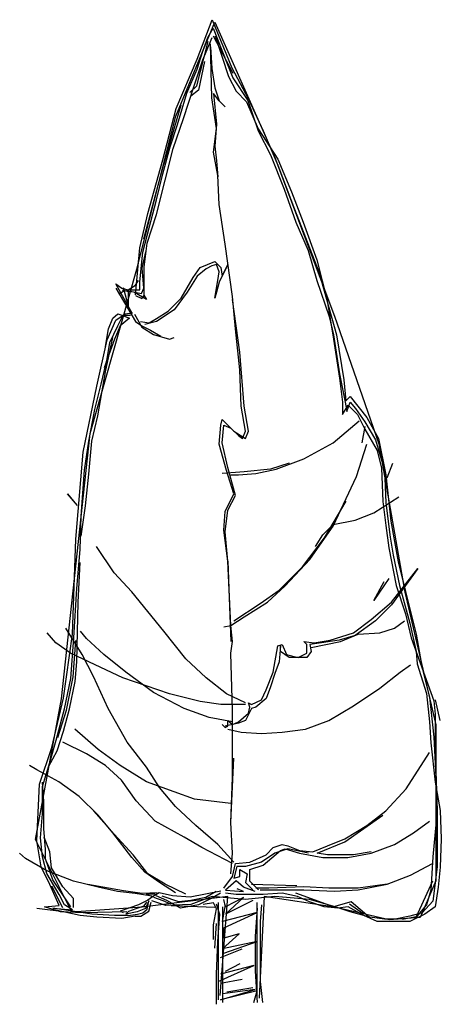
# Model space of a CAD drawing. Extents: x 30.5 to 35.7, y 31.5 to 43.5.
import ezdxf

# ---------------------------------------------------------------- set-up
doc = ezdxf.new("R2010")
doc.units = 0
doc.header["$LTSCALE"] = 40
doc.header["$MEASUREMENT"] = 0
doc.layers.get('0').update_dxf_attribs({"linetype": 'CONTINUOUS'})
doc.layers.add('TR_OUT', color=7, linetype='CONTINUOUS')

msp = doc.modelspace()

# ---------------------------------------------------------------- linework, layer by layer
for p, q in [((32.675, 43.032), (32.856, 43.514)), ((32.856, 43.514), (33.097, 42.926)), ((32.803, 43.296), (32.871, 43.409)), ((32.871, 43.409), (33.037, 42.987)), ((32.871, 43.318), (33.112, 42.859)), ((32.893, 43.318), (33.059, 42.821)), ((32.671, 42.708), (32.81, 43.249)), ((32.743, 43.024), (32.856, 43.296)), ((32.743, 43.13), (32.803, 43.296)), ((32.855, 42.559), (32.839, 43.218)), ((32.675, 42.911), (32.743, 43.13)), ((32.839, 43.182), (32.855, 42.916)), ((32.419, 42.429), (32.675, 43.032)), ((32.637, 42.708), (32.743, 43.024)), ((32.765, 43.002), (32.69, 42.655)), ((33.037, 42.987), (33.112, 42.806)), ((32.547, 42.617), (32.675, 42.911)), ((32.855, 42.916), (32.891, 42.683)), ((33.097, 42.926), (33.3, 42.542)), ((32.509, 42.308), (32.637, 42.708)), ((32.586, 42.624), (32.671, 42.708)), ((33.059, 42.821), (33.15, 42.64)), ((33.112, 42.806), (33.293, 42.527)), ((32.434, 42.233), (32.547, 42.617)), ((32.69, 42.655), (32.599, 42.58)), ((32.873, 42.611), (32.909, 42.236)), ((32.945, 42.523), (32.873, 42.611)), ((32.891, 42.683), (32.945, 42.523)), ((33.15, 42.64), (33.278, 42.512)), ((32.258, 41.721), (32.48, 42.474)), ((32.909, 42.184), (32.855, 42.559)), ((33.017, 42.451), (32.945, 42.523)), ((32.945, 42.523), (33.017, 42.451)), ((33.278, 42.512), (33.421, 42.18)), ((33.293, 42.527), (33.421, 42.158)), ((33.3, 42.542), (33.481, 42.158)), ((32.253, 41.803), (32.419, 42.429)), ((32.343, 41.962), (32.434, 42.233)), ((32.381, 41.939), (32.509, 42.308)), ((32.909, 42.236), (32.891, 41.969)), ((32.873, 41.897), (32.909, 42.184)), ((33.421, 42.18), (33.662, 41.811)), ((33.421, 42.158), (33.572, 41.864)), ((33.481, 42.158), (33.662, 41.736)), ((32.253, 41.63), (32.343, 41.962)), ((32.283, 41.555), (32.381, 41.939)), ((32.927, 41.612), (32.873, 41.897)), ((32.891, 41.969), (32.909, 41.791)), ((33.572, 41.864), (33.737, 41.442)), ((32.072, 41.148), (32.253, 41.803)), ((32.909, 41.791), (32.927, 41.594)), ((33.662, 41.811), (33.828, 41.411)), ((32.024, 40.839), (32.258, 41.721)), ((32.177, 41.313), (32.253, 41.63)), ((33.662, 41.736), (33.866, 41.2)), ((32.177, 41.133), (32.283, 41.555)), ((32.945, 41.255), (32.927, 41.612)), ((33.737, 41.442), (33.881, 41.042)), ((33.828, 41.411), (33.971, 41.042)), ((32.064, 40.876), (32.177, 41.313)), ((31.974, 40.726), (32.072, 41.148)), ((33.017, 40.772), (32.945, 41.255)), ((33.866, 41.2), (34.16, 40.432)), ((32.064, 40.786), (32.177, 41.133)), ((33.881, 41.042), (34.031, 40.695)), ((33.971, 41.042), (34.137, 40.582)), ((32.012, 40.673), (32.064, 40.876)), ((32.027, 40.492), (32.064, 40.786)), ((31.921, 40.153), (31.974, 40.726)), ((31.974, 40.311), (32.012, 40.673)), ((32.002, 40.479), (32.046, 40.68)), ((33.105, 40.131), (33.017, 40.772)), ((34.031, 40.695), (34.137, 40.326)), ((32.713, 40.488), (32.891, 40.56)), ((32.891, 40.56), (32.963, 40.488)), ((34.137, 40.582), (34.265, 40.085)), ((32.024, 40.233), (32.002, 40.479)), ((32.027, 40.251), (32.027, 40.492)), ((32.624, 40.363), (32.713, 40.488)), ((32.785, 40.47), (32.676, 40.381)), ((32.855, 40.506), (32.785, 40.47)), ((32.909, 40.524), (32.855, 40.506)), ((32.945, 40.434), (32.909, 40.524)), ((32.927, 40.327), (32.945, 40.434)), ((33.051, 40.524), (32.945, 40.309)), ((32.963, 40.488), (32.981, 40.381)), ((32.981, 40.381), (33.051, 40.524)), ((34.16, 40.432), (34.378, 39.663)), ((31.921, 40.273), (31.959, 40.326)), ((31.974, 40.213), (31.974, 40.311)), ((32.48, 40.113), (32.624, 40.363)), ((32.676, 40.381), (32.552, 40.185)), ((32.891, 40.113), (32.927, 40.327)), ((32.945, 40.309), (32.909, 40.185)), ((34.137, 40.326), (34.288, 39.889)), ((31.68, 40.288), (31.755, 40.236)), ((31.883, 39.919), (31.68, 40.288)), ((31.68, 40.236), (31.921, 39.829)), ((31.718, 40.16), (31.77, 40.198)), ((31.755, 40.236), (31.831, 40.213)), ((31.759, 40.212), (31.833, 40.192)), ((31.77, 40.244), (31.833, 40.001)), ((31.77, 40.198), (31.846, 40.213)), ((31.831, 40.213), (31.921, 40.273)), ((31.833, 40.001), (31.833, 40.201)), ((31.833, 40.192), (31.876, 40.192)), ((31.846, 40.213), (31.921, 40.213)), ((31.876, 40.192), (31.992, 40.17)), ((32.056, 40.096), (31.907, 40.181)), ((31.921, 40.213), (31.974, 40.213)), ((31.992, 40.17), (32.024, 40.233)), ((32.027, 40.145), (32.027, 40.251)), ((32.552, 40.185), (32.392, 39.97)), ((32.909, 40.185), (32.891, 40.113)), ((31.921, 40.145), (31.996, 40.108)), ((31.996, 40.108), (32.027, 40.145)), ((32.024, 40.149), (32.056, 40.096)), ((32.32, 39.952), (32.48, 40.113)), ((33.142, 39.738), (33.105, 40.131)), ((33.196, 39.453), (33.105, 40.095)), ((34.265, 40.085), (34.34, 39.61)), ((32.392, 39.97), (32.177, 39.828)), ((32.177, 39.862), (32.32, 39.952)), ((31.574, 39.603), (31.68, 39.844)), ((31.589, 39.738), (31.642, 39.866)), ((31.642, 39.866), (31.703, 39.919)), ((31.68, 39.844), (31.793, 39.919)), ((31.703, 39.919), (31.755, 39.904)), ((31.703, 39.776), (31.77, 39.904)), ((31.846, 39.866), (31.733, 39.776)), ((31.755, 39.904), (31.846, 39.866)), ((31.77, 39.904), (31.861, 39.904)), ((31.793, 39.919), (31.883, 39.934)), ((31.91, 39.916), (31.999, 39.756)), ((31.921, 39.829), (31.996, 39.776)), ((31.981, 39.828), (32.089, 39.81)), ((32.177, 39.828), (32.035, 39.792)), ((32.089, 39.81), (32.177, 39.862)), ((34.288, 39.889), (34.34, 39.663)), ((31.552, 39.52), (31.589, 39.738)), ((31.605, 39.572), (31.703, 39.776)), ((31.733, 39.776), (31.665, 39.61)), ((31.996, 39.776), (32.102, 39.723)), ((31.999, 39.756), (32.141, 39.667)), ((32.102, 39.723), (32.23, 39.648)), ((33.196, 39.238), (33.142, 39.738)), ((31.446, 39.037), (31.574, 39.603)), ((31.665, 39.61), (31.537, 39.263)), ((31.552, 39.211), (31.642, 39.633)), ((32.141, 39.667), (32.338, 39.613)), ((32.338, 39.613), (32.392, 39.631)), ((34.34, 39.663), (34.416, 39.188)), ((34.34, 39.61), (34.416, 39.135)), ((34.378, 39.663), (34.469, 39.113)), ((31.574, 39.369), (31.605, 39.572)), ((31.499, 39.06), (31.574, 39.369)), ((33.248, 38.791), (33.196, 39.453)), ((33.212, 38.791), (33.196, 39.238)), ((31.461, 38.676), (31.552, 39.211)), ((34.416, 39.188), (34.484, 38.841)), ((34.416, 39.135), (34.453, 38.841)), ((34.469, 39.113), (34.491, 38.856)), ((31.28, 38.231), (31.446, 39.037)), ((31.424, 38.751), (31.499, 39.06)), ((34.491, 38.856), (34.544, 38.909)), ((34.544, 38.909), (34.747, 38.653)), ((31.348, 38.367), (31.424, 38.751)), ((33.266, 38.489), (33.212, 38.791)), ((33.302, 38.489), (33.248, 38.791)), ((34.453, 38.841), (34.453, 38.691)), ((34.453, 38.691), (34.521, 38.804)), ((34.484, 38.841), (34.506, 38.728)), ((34.506, 38.728), (34.544, 38.841)), ((34.521, 38.804), (34.634, 38.691)), ((34.544, 38.841), (34.612, 38.766)), ((34.612, 38.766), (34.725, 38.6)), ((31.386, 38.367), (31.461, 38.676)), ((32.963, 38.561), (32.981, 38.631)), ((32.981, 38.631), (33.123, 38.489)), ((34.634, 38.691), (34.725, 38.51)), ((34.747, 38.653), (34.891, 38.397)), ((32.945, 38.328), (32.963, 38.561)), ((32.981, 38.346), (32.999, 38.561)), ((32.999, 38.561), (33.087, 38.525)), ((33.087, 38.525), (33.178, 38.435)), ((34.337, 38.346), (34.551, 38.525)), ((34.551, 38.525), (34.657, 38.613)), ((34.693, 38.346), (34.729, 38.543)), ((34.725, 38.6), (34.853, 38.382)), ((34.725, 38.51), (34.876, 38.253)), ((33.123, 38.489), (33.266, 38.398)), ((33.178, 38.435), (33.23, 38.398)), ((33.23, 38.398), (33.266, 38.489)), ((33.266, 38.398), (33.302, 38.489)), ((34.853, 38.382), (34.966, 38.012)), ((34.891, 38.397), (34.981, 37.952)), ((31.296, 38.012), (31.348, 38.367)), ((31.348, 37.96), (31.386, 38.367)), ((33.033, 38.007), (32.945, 38.328)), ((33.051, 38.042), (32.981, 38.346)), ((33.98, 38.15), (34.337, 38.346)), ((34.623, 37.935), (34.748, 38.328)), ((34.876, 38.253), (34.928, 38.035)), ((31.19, 37.168), (31.28, 38.231)), ((33.641, 38.025), (33.98, 38.15)), ((31.258, 37.447), (31.296, 38.012)), ((33.142, 37.703), (33.051, 38.042)), ((33.569, 38.025), (33.248, 37.989)), ((33.39, 37.971), (33.641, 38.025)), ((33.801, 38.096), (33.569, 38.025)), ((34.928, 38.035), (34.943, 37.628)), ((34.966, 38.012), (34.981, 37.613)), ((34.998, 37.917), (35.068, 38.096)), ((31.311, 37.575), (31.348, 37.96)), ((33.248, 37.989), (32.981, 37.971)), ((33.123, 37.721), (33.033, 38.007)), ((33.087, 37.953), (33.178, 37.953)), ((33.178, 37.953), (33.39, 37.971)), ((34.337, 37.328), (34.623, 37.935)), ((34.981, 37.952), (35.041, 37.387)), ((31.088, 37.721), (31.161, 37.632)), ((31.213, 37.578), (31.088, 37.721)), ((33.017, 37.506), (33.123, 37.721)), ((33.051, 37.524), (33.142, 37.703)), ((34.836, 37.488), (35.14, 37.685)), ((31.258, 37.206), (31.311, 37.575)), ((34.23, 37.185), (34.497, 37.632)), ((34.943, 37.628), (34.981, 37.334)), ((34.981, 37.613), (35.034, 37.191)), ((31.243, 37.04), (31.258, 37.447)), ((32.999, 37.276), (33.017, 37.506)), ((33.017, 37.257), (33.051, 37.524)), ((34.605, 37.4), (34.836, 37.488)), ((34.052, 36.919), (34.337, 37.328)), ((34.212, 37.221), (34.337, 37.346)), ((34.337, 37.346), (34.605, 37.4)), ((34.981, 37.334), (35.019, 37.063)), ((35.041, 37.387), (35.132, 36.889)), ((33.051, 36.901), (32.999, 37.276)), ((33.051, 36.901), (33.017, 37.257)), ((33.962, 36.828), (34.23, 37.185)), ((34.122, 37.079), (34.212, 37.221)), ((35.034, 37.191), (35.071, 36.972)), ((31.152, 36.007), (31.19, 37.168)), ((31.66, 36.756), (31.445, 37.079)), ((35.019, 37.063), (35.109, 36.603)), ((31.205, 36.565), (31.243, 37.04)), ((35.071, 36.972), (35.147, 36.603)), ((31.22, 36.399), (31.243, 36.882)), ((33.051, 36.901), (33.069, 36.347)), ((33.087, 36.115), (33.051, 36.901)), ((33.677, 36.544), (33.962, 36.828)), ((33.749, 36.596), (34.052, 36.919)), ((35.373, 36.81), (35.05, 36.365)), ((35.05, 36.399), (35.373, 36.81)), ((35.132, 36.889), (35.222, 36.528)), ((31.874, 36.526), (31.66, 36.756)), ((33.534, 36.399), (33.749, 36.596)), ((35.016, 36.686), (34.836, 36.418)), ((34.836, 36.418), (34.962, 36.65)), ((35.109, 36.603), (35.222, 36.256)), ((35.147, 36.603), (35.275, 36.143)), ((31.167, 35.962), (31.205, 36.565)), ((32.267, 36.043), (31.874, 36.526)), ((33.444, 36.383), (33.677, 36.544)), ((35.222, 36.528), (35.35, 36.007)), ((31.205, 35.668), (31.22, 36.399)), ((33.069, 36.347), (33.087, 35.918)), ((33.123, 36.169), (33.444, 36.383)), ((33.248, 36.221), (33.534, 36.399)), ((34.802, 36.187), (35.05, 36.399)), ((35.05, 36.365), (34.854, 36.169)), ((33.087, 36.115), (33.248, 36.221)), ((35.222, 36.256), (35.29, 35.962)), ((32.999, 36.097), (33.087, 36.115)), ((33.105, 35.918), (33.087, 36.115)), ((34.587, 36.025), (34.802, 36.187)), ((34.854, 36.169), (34.605, 35.99)), ((35.086, 36.079), (35.211, 36.169)), ((35.275, 36.143), (35.35, 35.796)), ((30.946, 35.9), (30.84, 36.025)), ((31.039, 35.224), (31.152, 36.007)), ((31.267, 35.758), (31.07, 36.079)), ((31.321, 35.954), (31.249, 36.043)), ((32.534, 35.704), (32.267, 36.043)), ((34.3, 35.936), (34.587, 36.025)), ((34.605, 35.99), (34.409, 35.936)), ((34.427, 35.918), (34.641, 36.008)), ((34.641, 36.008), (34.908, 36.025)), ((34.908, 36.025), (35.086, 36.079)), ((35.35, 36.007), (35.426, 35.593)), ((31.125, 35.776), (30.946, 35.9)), ((31.13, 35.465), (31.167, 35.962)), ((31.16, 35.484), (31.19, 35.928)), ((31.535, 35.758), (31.321, 35.954)), ((33.087, 35.776), (33.105, 35.918)), ((33.605, 35.543), (33.659, 35.864)), ((33.659, 35.864), (33.713, 35.882)), ((33.695, 35.864), (33.677, 35.668)), ((33.695, 35.794), (33.695, 35.864)), ((33.713, 35.882), (33.765, 35.758)), ((33.98, 35.918), (34.106, 35.9)), ((34.016, 35.882), (33.98, 35.918)), ((34.016, 35.776), (34.016, 35.882)), ((34.194, 35.9), (34.052, 35.882)), ((34.052, 35.882), (34.07, 35.794)), ((34.07, 35.846), (34.427, 35.918)), ((34.106, 35.9), (34.3, 35.936)), ((34.409, 35.936), (34.194, 35.9)), ((35.29, 35.962), (35.569, 35.193)), ((31.427, 35.633), (31.125, 35.776)), ((31.409, 35.489), (31.267, 35.758)), ((31.802, 35.543), (31.535, 35.758)), ((33.105, 35.08), (33.087, 35.776)), ((33.801, 35.722), (33.695, 35.794)), ((33.765, 35.758), (33.909, 35.722)), ((33.909, 35.722), (34.016, 35.776)), ((34.07, 35.794), (34.016, 35.722)), ((35.35, 35.796), (35.365, 35.646)), ((31.182, 35.427), (31.205, 35.668)), ((31.766, 35.473), (31.427, 35.633)), ((32.785, 35.473), (32.534, 35.704)), ((33.677, 35.668), (33.623, 35.525)), ((33.944, 35.722), (33.801, 35.722)), ((34.016, 35.722), (33.944, 35.722)), ((35.158, 35.543), (35.283, 35.633)), ((35.365, 35.646), (35.478, 35.284)), ((31.588, 35.098), (31.409, 35.489)), ((32.141, 35.293), (31.802, 35.543)), ((33.516, 35.329), (33.605, 35.543)), ((33.623, 35.525), (33.569, 35.365)), ((34.908, 35.347), (35.158, 35.543)), ((35.426, 35.593), (35.516, 35.239)), ((31.054, 35.096), (31.13, 35.465)), ((31.077, 35.077), (31.16, 35.484)), ((31.115, 35.096), (31.182, 35.427)), ((32.338, 35.277), (31.766, 35.473)), ((33.033, 35.277), (32.785, 35.473)), ((32.516, 35.098), (32.141, 35.293)), ((32.713, 35.186), (32.338, 35.277)), ((33.266, 35.168), (33.033, 35.277)), ((33.462, 35.204), (33.516, 35.329)), ((33.569, 35.365), (33.516, 35.222)), ((34.587, 35.132), (34.908, 35.347)), ((35.478, 35.284), (35.516, 34.937)), ((30.896, 34.621), (31.039, 35.224)), ((32.963, 35.15), (32.713, 35.186)), ((33.266, 35.15), (32.963, 35.15)), ((33.302, 35.168), (33.338, 35.15)), ((33.32, 35.114), (33.302, 35.168)), ((33.338, 35.15), (33.462, 35.204)), ((33.516, 35.222), (33.39, 35.114)), ((34.284, 34.954), (34.587, 35.132)), ((35.516, 35.239), (35.569, 34.749)), ((35.569, 35.193), (35.584, 35.028)), ((35.586, 35.204), (35.64, 34.954)), ((30.949, 34.711), (31.054, 35.096)), ((30.971, 34.745), (31.077, 35.077)), ((31.039, 34.824), (31.115, 35.096)), ((31.82, 34.687), (31.588, 35.098)), ((32.821, 34.99), (32.516, 35.098)), ((33.105, 34.258), (33.105, 35.08)), ((33.178, 34.936), (33.302, 35.044)), ((33.338, 35.098), (33.266, 34.954)), ((33.302, 35.044), (33.32, 35.114)), ((33.39, 35.114), (33.338, 35.098)), ((35.584, 35.028), (35.584, 34.568)), ((33.105, 34.936), (32.821, 34.99)), ((32.981, 34.902), (33.017, 34.866)), ((33.178, 34.92), (33.017, 34.884)), ((33.051, 34.954), (33.105, 34.902)), ((33.051, 34.884), (33.051, 34.954)), ((33.105, 34.902), (33.178, 34.936)), ((33.266, 34.954), (33.178, 34.92)), ((33.998, 34.848), (34.284, 34.954)), ((35.516, 34.937), (35.531, 34.681)), ((30.964, 34.583), (31.039, 34.824)), ((31.463, 34.597), (31.179, 34.848)), ((33.017, 34.866), (33.051, 34.884)), ((33.051, 34.848), (33.212, 34.811)), ((33.212, 34.811), (33.462, 34.793)), ((33.462, 34.793), (33.713, 34.811)), ((33.713, 34.811), (33.998, 34.848)), ((30.873, 34.44), (30.949, 34.711)), ((31.321, 34.545), (31.034, 34.687)), ((32.053, 34.382), (31.82, 34.687)), ((35.531, 34.681), (35.584, 34.199)), ((35.569, 34.749), (35.592, 34.266)), ((30.745, 34.176), (30.896, 34.621)), ((30.858, 34.387), (30.964, 34.583)), ((31.554, 34.401), (31.321, 34.545)), ((31.732, 34.401), (31.463, 34.597)), ((35.229, 34.116), (35.515, 34.563)), ((35.584, 34.568), (35.607, 33.852)), ((30.783, 34.146), (30.873, 34.44)), ((33.087, 33.705), (33.123, 34.491)), ((30.714, 34.348), (30.625, 34.401)), ((30.982, 34.204), (30.714, 34.348)), ((31.75, 34.222), (31.554, 34.401)), ((32.053, 34.204), (31.732, 34.401)), ((32.213, 34.134), (32.053, 34.382)), ((30.715, 33.483), (30.745, 34.176)), ((30.798, 33.965), (30.783, 34.199)), ((31.231, 34.026), (30.982, 34.204)), ((31.928, 33.973), (31.75, 34.222)), ((32.392, 34.08), (32.053, 34.204)), ((33.087, 33.705), (33.105, 34.258)), ((35.584, 34.199), (35.644, 33.852)), ((35.592, 34.266), (35.607, 33.792)), ((30.783, 33.814), (30.783, 34.146)), ((32.41, 33.901), (32.213, 34.134)), ((32.642, 33.991), (32.392, 34.08)), ((34.98, 33.847), (35.229, 34.116)), ((30.798, 33.633), (30.798, 33.965)), ((31.463, 33.795), (31.231, 34.026)), ((32.159, 33.723), (31.928, 33.973)), ((33.087, 33.937), (32.642, 33.991)), ((30.76, 33.52), (30.783, 33.814)), ((31.66, 33.562), (31.409, 33.847)), ((32.66, 33.669), (32.41, 33.901)), ((34.748, 33.669), (34.98, 33.847)), ((35.607, 33.852), (35.554, 33.287)), ((35.644, 33.852), (35.659, 33.505)), ((31.642, 33.58), (31.463, 33.795)), ((32.516, 33.526), (32.159, 33.723)), ((33.105, 33.33), (33.087, 33.705)), ((34.479, 33.472), (34.944, 33.795)), ((35.319, 33.58), (35.515, 33.723)), ((35.607, 33.792), (35.607, 33.166)), ((30.821, 33.377), (30.798, 33.633)), ((31.874, 33.278), (31.642, 33.58)), ((31.892, 33.312), (31.66, 33.562)), ((32.927, 33.438), (32.66, 33.669)), ((34.479, 33.508), (34.748, 33.669)), ((35.086, 33.438), (35.319, 33.58)), ((30.768, 33.166), (30.715, 33.483)), ((30.783, 33.287), (30.76, 33.52)), ((30.874, 33.348), (30.804, 33.526)), ((32.731, 33.402), (32.516, 33.526)), ((34.14, 33.33), (34.479, 33.472)), ((34.266, 33.42), (34.479, 33.508)), ((35.659, 33.505), (35.644, 33.159)), ((30.577, 33.267), (30.504, 33.33)), ((30.821, 33.264), (30.821, 33.377)), ((30.892, 33.151), (30.874, 33.348)), ((33.105, 33.205), (32.731, 33.402)), ((33.123, 33.223), (32.927, 33.438)), ((33.087, 33.081), (33.105, 33.33)), ((33.623, 33.33), (33.462, 33.223)), ((33.48, 33.187), (33.695, 33.366)), ((33.516, 33.312), (33.605, 33.402)), ((33.605, 33.402), (33.713, 33.438)), ((33.783, 33.384), (33.623, 33.33)), ((33.695, 33.366), (33.749, 33.384)), ((33.713, 33.438), (33.783, 33.42)), ((33.749, 33.384), (33.927, 33.33)), ((33.783, 33.42), (33.927, 33.366)), ((34.034, 33.33), (33.783, 33.384)), ((33.927, 33.366), (34.088, 33.348)), ((33.927, 33.33), (34.212, 33.278)), ((34.088, 33.348), (34.266, 33.42)), ((34.266, 33.312), (34.14, 33.33)), ((34.515, 33.278), (34.802, 33.33)), ((34.802, 33.348), (34.587, 33.312)), ((34.802, 33.33), (35.086, 33.438)), ((30.838, 33.115), (30.577, 33.267)), ((30.836, 33.083), (30.783, 33.287)), ((30.911, 33.008), (30.821, 33.264)), ((32.035, 33.099), (31.874, 33.278)), ((32.071, 33.081), (31.892, 33.312)), ((33.105, 33.045), (33.142, 33.205)), ((33.142, 33.205), (33.32, 33.223)), ((33.462, 33.223), (33.266, 33.169)), ((33.32, 33.223), (33.516, 33.312)), ((34.212, 33.278), (34.515, 33.278)), ((34.587, 33.312), (34.266, 33.312)), ((35.283, 33.063), (35.551, 33.205)), ((35.554, 33.287), (35.531, 32.88)), ((30.873, 32.947), (30.768, 33.166)), ((30.987, 32.827), (30.836, 33.083)), ((31.162, 32.989), (30.838, 33.115)), ((31.034, 32.921), (30.892, 33.151)), ((32.213, 32.973), (32.035, 33.099)), ((32.285, 32.955), (32.071, 33.081)), ((33.16, 33.169), (33.123, 33.027)), ((33.266, 33.169), (33.16, 33.169)), ((33.196, 33.133), (33.284, 33.081)), ((33.196, 33.045), (33.196, 33.133)), ((33.284, 33.081), (33.266, 32.973)), ((33.32, 33.133), (33.48, 33.187)), ((33.32, 32.991), (33.32, 33.133)), ((35.607, 33.166), (35.554, 32.744)), ((35.644, 33.159), (35.622, 32.917)), ((31.13, 32.676), (30.911, 33.008)), ((31.463, 32.917), (31.162, 32.989)), ((32.41, 32.849), (32.213, 32.973)), ((32.999, 32.903), (33.105, 33.045)), ((33.15, 32.993), (33.021, 32.88)), ((33.123, 33.027), (33.196, 33.045)), ((33.24, 32.917), (33.15, 32.993)), ((33.266, 32.973), (33.356, 32.885)), ((33.426, 32.885), (33.32, 32.991)), ((34.998, 32.955), (35.283, 33.063)), ((35.35, 32.548), (35.554, 32.993)), ((30.987, 32.691), (30.873, 32.947)), ((31.032, 32.665), (30.896, 32.928)), ((31.161, 32.776), (31.034, 32.921)), ((31.772, 32.87), (31.337, 32.949)), ((31.701, 32.863), (31.463, 32.917)), ((31.916, 32.838), (31.701, 32.863)), ((32.002, 32.838), (31.772, 32.87)), ((32.184, 32.847), (32.002, 32.838)), ((32.208, 32.847), (32.129, 32.798)), ((32.374, 32.812), (32.208, 32.847)), ((32.534, 32.831), (32.285, 32.955)), ((32.963, 32.867), (32.588, 32.794)), ((32.908, 32.865), (32.78, 32.789)), ((32.961, 32.842), (32.871, 32.789)), ((33.021, 32.88), (33.24, 32.865)), ((33.15, 32.827), (33.021, 32.842)), ((33.24, 32.865), (33.165, 32.895)), ((33.383, 32.865), (33.24, 32.917)), ((33.338, 32.955), (33.891, 32.937)), ((33.552, 32.903), (33.39, 32.903)), ((33.444, 32.885), (33.801, 32.885)), ((33.715, 32.842), (33.481, 32.827)), ((33.98, 32.921), (33.552, 32.903)), ((33.903, 32.804), (33.715, 32.842)), ((33.801, 32.885), (33.98, 32.885)), ((34.34, 32.676), (33.881, 32.842)), ((34.284, 32.903), (33.98, 32.921)), ((33.98, 32.885), (34.355, 32.867)), ((34.641, 32.903), (34.284, 32.903)), ((34.355, 32.867), (34.641, 32.885)), ((34.998, 32.955), (34.641, 32.903)), ((34.641, 32.885), (34.998, 32.955)), ((35.531, 32.88), (35.478, 32.699)), ((35.622, 32.917), (35.584, 32.676)), ((31.054, 32.699), (30.987, 32.827)), ((31.161, 32.67), (31.161, 32.776)), ((32.121, 32.807), (31.916, 32.838)), ((32.073, 32.758), (31.959, 32.699)), ((32.026, 32.688), (32.058, 32.735)), ((32.082, 32.751), (32.042, 32.656)), ((32.049, 32.831), (32.121, 32.807)), ((32.161, 32.831), (32.049, 32.831)), ((32.065, 32.648), (32.082, 32.751)), ((32.129, 32.798), (32.073, 32.758)), ((32.082, 32.625), (32.112, 32.735)), ((32.29, 32.691), (32.122, 32.75)), ((32.26, 32.748), (32.144, 32.792)), ((32.305, 32.752), (32.174, 32.81)), ((32.449, 32.736), (32.247, 32.807)), ((32.351, 32.71), (32.26, 32.748)), ((32.471, 32.661), (32.305, 32.752)), ((32.588, 32.794), (32.374, 32.812)), ((32.599, 32.752), (32.449, 32.736)), ((32.856, 32.804), (32.599, 32.706)), ((32.78, 32.789), (32.599, 32.752)), ((32.871, 32.789), (32.69, 32.699)), ((32.873, 32.724), (32.749, 32.706)), ((33.263, 32.767), (32.856, 32.804)), ((32.909, 32.652), (32.873, 32.724)), ((32.936, 31.538), (32.936, 32.729)), ((33.021, 32.676), (32.999, 32.767)), ((33.24, 32.789), (33.021, 32.676)), ((33.021, 32.586), (33.24, 32.789)), ((33.353, 32.752), (33.021, 32.586)), ((33.315, 32.827), (33.15, 32.827)), ((33.624, 32.804), (33.263, 32.767)), ((33.481, 32.827), (33.315, 32.827)), ((33.406, 31.538), (33.406, 32.729)), ((34.046, 32.767), (33.624, 32.804)), ((34.046, 32.736), (33.903, 32.804)), ((34.363, 32.676), (34.046, 32.767)), ((34.227, 32.676), (34.046, 32.736)), ((34.559, 32.736), (34.34, 32.676)), ((34.778, 32.548), (34.559, 32.736)), ((35.554, 32.744), (35.426, 32.601)), ((31.077, 32.612), (30.715, 32.657)), ((30.806, 32.676), (30.987, 32.691)), ((31.002, 32.616), (30.806, 32.676)), ((30.911, 32.661), (31.152, 32.638)), ((31.386, 32.586), (30.911, 32.661)), ((31.243, 32.571), (30.926, 32.638)), ((31.28, 32.601), (31.002, 32.616)), ((31.152, 32.638), (31.054, 32.699)), ((31.816, 32.616), (31.28, 32.601)), ((31.959, 32.699), (31.733, 32.623)), ((31.733, 32.623), (31.77, 32.608)), ((31.804, 32.585), (31.837, 32.625)), ((31.939, 32.616), (31.804, 32.585)), ((31.837, 32.625), (31.93, 32.656)), ((31.93, 32.656), (32.026, 32.688)), ((32.042, 32.656), (31.939, 32.616)), ((31.946, 32.585), (32.01, 32.602)), ((31.986, 32.562), (32.082, 32.625)), ((32.01, 32.602), (32.065, 32.648)), ((32.599, 32.706), (32.29, 32.691)), ((32.891, 32.67), (32.356, 32.688)), ((32.69, 32.699), (32.471, 32.661)), ((32.873, 32.456), (32.909, 32.652)), ((32.908, 32.714), (32.946, 32.586)), ((32.984, 32.495), (33.021, 32.699)), ((32.984, 32.676), (32.984, 32.442)), ((33.406, 32.608), (32.984, 32.495)), ((32.999, 32.42), (33.406, 32.608)), ((33.406, 32.661), (33.383, 32.314)), ((33.459, 32.699), (33.444, 32.495)), ((34.393, 32.661), (34.227, 32.676)), ((34.544, 32.616), (34.363, 32.676)), ((34.521, 32.676), (34.393, 32.661)), ((34.71, 32.571), (34.521, 32.676)), ((34.702, 32.589), (34.536, 32.71)), ((34.785, 32.548), (34.544, 32.616)), ((35.426, 32.601), (35.275, 32.563)), ((35.478, 32.699), (35.35, 32.548)), ((35.584, 32.676), (35.456, 32.586)), ((31.446, 32.548), (31.243, 32.571)), ((31.665, 32.571), (31.386, 32.586)), ((31.755, 32.533), (31.446, 32.548)), ((31.831, 32.571), (31.665, 32.571)), ((31.916, 32.562), (31.755, 32.533)), ((31.831, 32.571), (31.946, 32.585)), ((31.916, 32.562), (31.986, 32.562)), ((32.946, 32.586), (32.923, 32.254)), ((33.444, 32.495), (33.444, 32.088)), ((34.876, 32.495), (34.71, 32.571)), ((34.966, 32.525), (34.785, 32.548)), ((35.071, 32.495), (34.876, 32.495)), ((35.094, 32.525), (34.966, 32.525)), ((35.275, 32.495), (35.071, 32.495)), ((35.275, 32.563), (35.094, 32.525)), ((35.35, 32.552), (35.185, 32.522)), ((35.456, 32.586), (35.275, 32.495)), ((32.873, 32.277), (32.873, 32.456)), ((32.891, 32.171), (32.909, 32.474)), ((32.984, 32.442), (32.984, 32.058)), ((32.999, 32.292), (32.999, 32.42)), ((32.923, 32.254), (32.908, 31.855)), ((32.984, 32.164), (33.187, 32.345)), ((33.406, 32.254), (32.984, 32.164)), ((33.187, 32.345), (32.999, 32.292)), ((32.999, 32.111), (33.406, 32.254)), ((33.383, 32.314), (33.383, 31.892)), ((32.961, 32.058), (33.225, 32.164)), ((32.984, 32.058), (32.984, 31.666)), ((33.444, 32.088), (33.444, 31.764)), ((32.931, 31.764), (33.368, 31.96)), ((33.368, 31.96), (32.961, 31.855)), ((33.021, 31.892), (33.202, 31.983)), ((33.383, 31.892), (33.406, 31.508)), ((32.908, 31.855), (32.908, 31.598)), ((32.961, 31.742), (33.225, 31.794)), ((33.444, 31.764), (33.474, 31.508)), ((32.961, 31.538), (33.383, 31.666)), ((33.406, 31.651), (32.961, 31.538)), ((33.383, 31.666), (32.984, 31.613)), ((32.984, 31.666), (32.984, 31.508)), ((33.037, 31.636), (33.353, 31.689)), ((33.368, 31.508), (33.406, 31.651)), ((32.908, 31.598), (32.908, 31.485))]:
    msp.add_line(p, q)
at = {"layer": 'TR_OUT'}
msp.add_lwpolyline([(32.956, 31.592), (33.05, 32.801), (32.001, 32.672), (31.143, 32.61), (30.698, 33.499), (31.014, 35.219), (31.365, 38.46), (31.938, 40.465), (32.414, 42.337), (32.89, 43.484), (33.623, 41.83), (34.353, 39.891), (34.895, 38.332), (35.214, 36.521), (35.593, 34.899), (35.593, 32.992), (35.402, 32.547), (35.023, 32.516), (34.353, 32.672), (33.495, 32.801), (33.432, 31.56)], dxfattribs=at)

doc.saveas('drawing.dxf')
